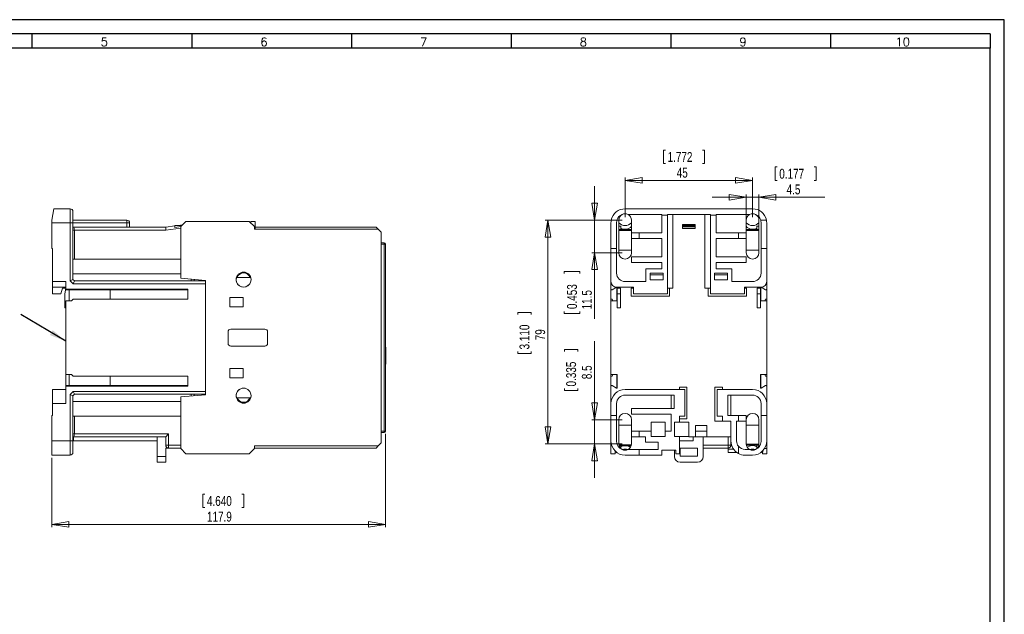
# Model space of a CAD drawing. Header units: millimetres. Extents: x 0 to 594, y 0 to 420.
# Tile 10 of 10: x 246 to 594, y 210 to 420. Entities that reach past the tile are written whole.
import ezdxf

# ---------------------------------------------------------------- set-up
doc = ezdxf.new("R2010")
doc.units = ezdxf.units.MM
doc.layers.add('FORMATO', color=7, linetype='Continuous')
doc.styles.add('SLDTEXTSTYLE0', font='ROMANS')
doc.styles.add('SLDTEXTSTYLE3', font='TXT', dxfattribs={"width": 0.75})
doc.dimstyles.new('SLDDIMSTYLE0', dxfattribs={"dimtxt": 3.5, "dimasz": 6, "dimexe": 0, "dimexo": 0.0625, "dimgap": 0.875, "dimtad": 1, "dimdec": 1, "dimrnd": 1e-09, "dimzin": 12, "dimdsep": 46, "dimtxsty": 'SLDTEXTSTYLE3', "dimblk1": 'CLOSED', "dimblk2": 'CLOSED', "dimsah": 1, "dimcen": 0.09, "dimadec": 0, "dimazin": 3, "dimtfac": 1, "dimtdec": 1, "dimtofl": 0, "dimtmove": 0, "dimatfit": 3, "dimldrblk": 'CLOSED', "dimfxl": 0, "dimfrac": 2, "dimtolj": 1, "dimtzin": 12, "dimarcsym": 0})
doc.dimstyles.new('SLDDIMSTYLE1', dxfattribs={"dimtxt": 0, "dimasz": 6, "dimexe": 0, "dimexo": 0.0625, "dimgap": 0, "dimtad": 0, "dimtih": 1, "dimtoh": 1, "dimdec": 0, "dimrnd": 1e-09, "dimzin": 0, "dimdsep": 46, "dimtxsty": 'Standard', "dimsah": 1, "dimcen": 0.09, "dimadec": 0, "dimazin": 0, "dimtfac": 6, "dimtdec": 0, "dimtofl": 0, "dimtmove": 0, "dimatfit": 3, "dimfxl": 0, "dimfrac": 2, "dimtolj": 1, "dimtzin": 0, "dimarcsym": 0})
doc.dimstyles.new('SLDDIMSTYLE3', dxfattribs={"dimtxt": 3.5, "dimasz": 6, "dimexe": 0, "dimexo": 0.0625, "dimgap": 0.875, "dimtad": 1, "dimdec": 1, "dimrnd": 1e-09, "dimzin": 12, "dimdsep": 46, "dimtxsty": 'SLDTEXTSTYLE3', "dimblk1": 'CLOSED', "dimblk2": 'CLOSED', "dimsah": 1, "dimcen": 0.09, "dimadec": 0, "dimazin": 3, "dimtfac": 1, "dimtdec": 1, "dimtmove": 0, "dimatfit": 0, "dimldrblk": 'CLOSED', "dimfxl": 0, "dimfrac": 2, "dimtolj": 1, "dimtzin": 12, "dimarcsym": 0})

# ---------------------------------------------------------------- blocks, each defined once
blk = doc.blocks.new('_CLOSED')
at = {"color": 0, "linetype": 'ByBlock', "lineweight": -2}
for p, q in [((-1, 0.166667), (0, 0)), ((-1, 0.166667), (-1, -0.166667)), ((0, 0), (-1, -0.166667)), ((0, 0), (-1, 0))]:
    blk.add_line(p, q, dxfattribs=at)
blk = doc.blocks.new('_D_1')
at = {"color": 7, "linetype": 'Continuous', "lineweight": 0}
for p, q in [((375.43, 273.72), (375.43, 240.72)), ((257.58, 265.22), (257.58, 240.72)), ((310.97, 252.4), (310.97, 247.68)), ((310.97, 252.4), (311.68, 252.4)), ((325.44, 252.4), (324.73, 252.4)), ((325.44, 252.4), (325.44, 247.68)), ((310.97, 247.68), (311.68, 247.68)), ((325.44, 247.68), (324.73, 247.68)), ((375.43, 241.72), (257.58, 241.72))]:
    blk.add_line(p, q, dxfattribs=at)
at = {"color": 7, "linetype": 'Continuous', "lineweight": 0, "xscale": 6, "yscale": 6, "rotation": 180.0000000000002}
blk.add_blockref('_CLOSED', (257.58, 241.72, 5.88), dxfattribs=at)
at = {"color": 7, "linetype": 'Continuous', "lineweight": 0, "xscale": 6, "yscale": 6}
blk.add_blockref('_CLOSED', (375.43, 241.72, 5.88), dxfattribs=at)
at = {"color": 7, "linetype": 'Continuous', "lineweight": 0, "char_height": 3.5, "attachment_point": 1, "style": 'SLDTEXTSTYLE3'}
for s, insert in [('4.640', (312.39, 251.78)), ('117.9', (312.39, 246.23))]:
    blk.add_mtext(s, dxfattribs=dict(at, insert=insert))
blk = doc.blocks.new('_D_3')
at = {"color": 7, "linetype": 'Continuous', "lineweight": 0}
for p, q in [((473.65, 373.9), (473.65, 369.18)), ((473.65, 373.9), (474.36, 373.9)), ((488.12, 373.9), (487.41, 373.9)), ((488.12, 373.9), (488.12, 369.18)), ((473.65, 369.18), (474.36, 369.18)), ((488.12, 369.18), (487.41, 369.18)), ((460.09, 350.22), (460.09, 364.22)), ((505.09, 363.22), (460.09, 363.22)), ((505.09, 350.22), (505.09, 364.22))]:
    blk.add_line(p, q, dxfattribs=at)
at = {"color": 7, "linetype": 'Continuous', "lineweight": 0, "xscale": 6, "yscale": 6, "rotation": 180.0000000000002}
blk.add_blockref('_CLOSED', (460.09, 363.22, 18.55), dxfattribs=at)
at = {"color": 7, "linetype": 'Continuous', "lineweight": 0, "xscale": 6, "yscale": 6}
blk.add_blockref('_CLOSED', (505.09, 363.22, 18.55), dxfattribs=at)
at = {"color": 7, "linetype": 'Continuous', "lineweight": 0, "char_height": 3.5, "attachment_point": 1, "style": 'SLDTEXTSTYLE3'}
for s, insert in [('1.772', (475.07, 373.28)), ('45', (478.3, 367.73))]:
    blk.add_mtext(s, dxfattribs=dict(at, insert=insert))
blk = doc.blocks.new('_D_4')
at = {"color": 7, "linetype": 'Continuous', "lineweight": 0}
for p, q in [((459.09, 349.22), (431.84, 349.22)), ((432.84, 349.22), (432.84, 270.22)), ((422.16, 316.6), (426.87, 316.6)), ((422.16, 316.6), (422.16, 315.89)), ((426.87, 316.6), (426.87, 315.89)), ((422.16, 302.12), (422.16, 302.83)), ((426.87, 302.12), (426.87, 302.83)), ((422.16, 302.12), (426.87, 302.12)), ((459.09, 270.22), (431.84, 270.22))]:
    blk.add_line(p, q, dxfattribs=at)
at = {"color": 7, "linetype": 'Continuous', "lineweight": 0, "xscale": 6, "yscale": 6}
for p, rotation in [((432.84, 349.22, 18.55), 90.0000000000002), ((432.84, 270.22, 18.55), 270.0000000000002)]:
    blk.add_blockref('_CLOSED', p, dxfattribs=dict(at, rotation=rotation))
at = {"color": 7, "linetype": 'Continuous', "lineweight": 0, "char_height": 3.5, "attachment_point": 1, "rotation": 90, "style": 'SLDTEXTSTYLE3'}
for s, insert in [('3.110', (422.78, 303.54)), ('79', (428.33, 306.77))]:
    blk.add_mtext(s, dxfattribs=dict(at, insert=insert))
blk = doc.blocks.new('_D_5')
at = {"color": 7, "linetype": 'Continuous', "lineweight": 0}
for p, q in [((449.32, 278.72), (449.32, 306.51)), ((438.63, 303.5), (443.35, 303.5)), ((438.63, 303.5), (438.63, 302.79)), ((443.35, 303.5), (443.35, 302.79)), ((438.63, 289.03), (438.63, 289.74)), ((438.63, 289.03), (443.35, 289.03)), ((443.35, 289.03), (443.35, 289.74)), ((459.09, 278.72), (448.32, 278.72)), ((449.32, 278.72), (449.32, 270.22)), ((459.09, 270.22), (448.32, 270.22)), ((449.32, 270.22), (449.32, 258.22))]:
    blk.add_line(p, q, dxfattribs=at)
at = {"color": 7, "linetype": 'Continuous', "lineweight": 0, "xscale": 6, "yscale": 6}
for p, rotation in [((449.32, 278.72, 18.55), 270.0000000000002), ((449.32, 270.22, 18.55), 90.00000000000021)]:
    blk.add_blockref('_CLOSED', p, dxfattribs=dict(at, rotation=rotation))
at = {"color": 7, "linetype": 'Continuous', "lineweight": 0, "char_height": 3.5, "attachment_point": 1, "rotation": 90, "style": 'SLDTEXTSTYLE3'}
for s, insert in [('0.335', (439.26, 290.45)), ('8.5', (444.81, 293.03))]:
    blk.add_mtext(s, dxfattribs=dict(at, insert=insert))
blk = doc.blocks.new('_D_6')
at = {"color": 7, "linetype": 'Continuous', "lineweight": 0}
for p, q in [((513.1, 367.98), (513.1, 363.26)), ((513.1, 367.98), (513.81, 367.98)), ((527.58, 367.98), (526.87, 367.98)), ((527.58, 367.98), (527.58, 363.26)), ((513.1, 363.26), (513.81, 363.26)), ((527.58, 363.26), (526.87, 363.26)), ((502.84, 343.72), (502.84, 358.29)), ((507.34, 350.22), (507.34, 358.29)), ((502.84, 357.29), (490.84, 357.29)), ((507.34, 357.29), (502.84, 357.29)), ((507.34, 357.29), (530.59, 357.29))]:
    blk.add_line(p, q, dxfattribs=at)
at = {"color": 7, "linetype": 'Continuous', "lineweight": 0, "xscale": 6, "yscale": 6}
blk.add_blockref('_CLOSED', (502.84, 357.29, 18.55), dxfattribs=at)
at = {"color": 7, "linetype": 'Continuous', "lineweight": 0, "xscale": 6, "yscale": 6, "rotation": 180.0000000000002}
blk.add_blockref('_CLOSED', (507.34, 357.29, 18.55), dxfattribs=at)
at = {"color": 7, "linetype": 'Continuous', "lineweight": 0, "char_height": 3.5, "attachment_point": 1, "style": 'SLDTEXTSTYLE3'}
for s, insert in [('0.177', (514.52, 367.35)), ('4.5', (517.11, 361.8))]:
    blk.add_mtext(s, dxfattribs=dict(at, insert=insert))
blk = doc.blocks.new('_D_7')
at = {"color": 7, "linetype": 'Continuous', "lineweight": 0}
for p, q in [((449.32, 349.22), (449.32, 361.22)), ((459.09, 349.22), (448.32, 349.22)), ((449.32, 349.22), (449.32, 337.72)), ((459.09, 337.72), (448.32, 337.72)), ((449.32, 337.72), (449.32, 314.38)), ((438.53, 330.33), (438.53, 331.04)), ((438.53, 331.04), (444.08, 331.04)), ((444.08, 331.04), (444.08, 330.33)), ((438.53, 316.92), (438.53, 316.2)), ((444.08, 316.2), (444.08, 316.92)), ((438.53, 316.2), (444.08, 316.2))]:
    blk.add_line(p, q, dxfattribs=at)
at = {"color": 7, "linetype": 'Continuous', "lineweight": 0, "xscale": 6, "yscale": 6}
for p, rotation in [((449.32, 349.22, 18.55), 270.0000000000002), ((449.32, 337.72, 18.55), 90.00000000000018)]:
    blk.add_blockref('_CLOSED', p, dxfattribs=dict(at, rotation=rotation))
at = {"color": 7, "linetype": 'Continuous', "lineweight": 0, "char_height": 3.5, "attachment_point": 1, "rotation": 90, "style": 'SLDTEXTSTYLE3'}
for s, insert in [('0.453', (439.57, 317.8, 18.55)), ('11.5', (444.81, 317.68, 18.55))]:
    blk.add_mtext(s, dxfattribs=dict(at, insert=insert))

msp = doc.modelspace()

# ---------------------------------------------------------------- linework, layer by layer
at = {"color": 7, "linetype": 'Continuous', "lineweight": 15}
for p, q in [((257.585, 349.215), (258.29, 353.215)), ((258.29, 353.215), (264.085, 353.215)), ((264.085, 348.215), (264.085, 353.215)), ((265.085, 352.215), (265.085, 348.215)), ((460.09, 353.215), (505.09, 353.215)), ((257.585, 348.215), (257.585, 349.215)), ((264.085, 348.215), (257.585, 348.215)), ((257.585, 348.215), (257.585, 339.215)), ((265.085, 348.215), (264.085, 348.215)), ((264.085, 327.801), (264.085, 348.215)), ((265.085, 349.215), (284.085, 349.215)), ((265.085, 348.215), (265.085, 328.215)), ((284.085, 348.215), (265.085, 348.215)), ((284.085, 349.215), (284.085, 348.215)), ((285.085, 348.215), (284.085, 348.215)), ((285.085, 348.215), (285.085, 346.715)), ((304.935, 348.715), (303.135, 346.915)), ((327.335, 348.715), (304.935, 348.715)), ((329.135, 346.915), (327.335, 348.715)), ((327.554, 348.496), (327.735, 348.496)), ((327.581, 348.469), (327.735, 348.496)), ((327.735, 348.315), (327.735, 348.496)), ((327.835, 348.215), (327.835, 348.715)), ((329.435, 348.715), (327.835, 348.715)), ((329.435, 345.965), (329.435, 348.715)), ((455.09, 348.715), (455.115, 348.715)), ((455.09, 339.215), (455.09, 348.215)), ((455.191, 349.215), (457.204, 349.215)), ((457.09, 339.215), (457.09, 348.398)), ((457.84, 337.715), (457.84, 349.215)), ((472.99, 351.215), (461.121, 351.215)), ((462.34, 349.215), (462.34, 344.715)), ((472.99, 350.917), (472.99, 351.215)), ((474.99, 350.917), (472.99, 350.917)), ((472.99, 344.715), (472.99, 350.917)), ((490.19, 351.215), (474.99, 351.215)), ((474.99, 351.215), (474.99, 350.917)), ((474.99, 350.917), (474.99, 323.215)), ((476.99, 325.215), (476.99, 351.215)), ((488.19, 325.215), (488.19, 351.215)), ((490.19, 350.917), (490.19, 351.215)), ((492.19, 350.917), (490.19, 350.917)), ((490.19, 323.215), (490.19, 350.917)), ((504.06, 351.215), (492.19, 351.215)), ((492.19, 351.215), (492.19, 350.917)), ((492.19, 350.917), (492.19, 344.715)), ((502.84, 344.715), (502.84, 349.215)), ((507.34, 349.215), (507.34, 337.715)), ((507.977, 349.215), (509.989, 349.215)), ((508.09, 348.398), (508.09, 339.215)), ((510.065, 348.715), (510.09, 348.715)), ((510.09, 348.215), (510.09, 339.215)), ((265.085, 346.715), (265.171, 346.715)), ((265.585, 345.715), (265.085, 345.715)), ((265.171, 346.715), (297.835, 346.715)), ((265.585, 345.715), (265.585, 335.415)), ((297.903, 345.715), (265.585, 345.715)), ((297.835, 346.715), (301.085, 347.157)), ((297.903, 345.715), (297.835, 346.715)), ((301.085, 347.338), (301.085, 346.645)), ((303.557, 347.338), (301.085, 347.338)), ((303.145, 346.925), (301.085, 346.645)), ((302.411, 347.338), (303.058, 347.425)), ((303.738, 347.518), (303.058, 347.425)), ((303.135, 328.676), (303.135, 346.915)), ((329.135, 346.915), (329.135, 345.965)), ((372.885, 345.965), (329.135, 345.965)), ((329.435, 346.715), (372.135, 346.715)), ((372.135, 346.715), (372.885, 345.965)), ((373.935, 344.915), (372.885, 345.965)), ((373.935, 270.515), (373.935, 344.915)), ((457.84, 347.134), (458.59, 347.134)), ((462.34, 345.897), (457.84, 345.897)), ((458.59, 345.897), (458.59, 347.134)), ((465.09, 344.715), (462.34, 344.715)), ((462.34, 342.715), (462.34, 344.715)), ((465.09, 342.715), (465.09, 344.715)), ((465.09, 344.715), (472.99, 344.715)), ((484.84, 347.715), (480.34, 347.715)), ((480.34, 347.715), (480.34, 346.215)), ((480.34, 347.338), (484.84, 347.338)), ((484.84, 347.157), (480.34, 347.157)), ((480.34, 346.215), (484.84, 346.215)), ((484.84, 346.215), (484.84, 347.715)), ((492.19, 344.715), (500.09, 344.715)), ((500.09, 342.715), (500.09, 344.715)), ((502.84, 344.715), (500.09, 344.715)), ((507.34, 345.897), (502.84, 345.897)), ((502.84, 344.715), (502.84, 342.715)), ((506.59, 345.897), (506.59, 347.134)), ((507.34, 347.134), (506.59, 347.134)), ((373.935, 341.215), (374.935, 341.215)), ((374.935, 340.715), (374.935, 341.215)), ((462.34, 342.715), (465.09, 342.715)), ((462.34, 342.715), (462.34, 337.715)), ((472.99, 342.715), (465.09, 342.715)), ((472.99, 336.215), (472.99, 342.715)), ((492.19, 342.715), (492.19, 336.215)), ((500.09, 342.715), (492.19, 342.715)), ((500.09, 342.715), (502.84, 342.715)), ((502.84, 337.715), (502.84, 342.715)), ((257.885, 339.215), (257.585, 339.215)), ((257.885, 327.515), (257.885, 339.215)), ((373.935, 274.715), (373.935, 340.715)), ((374.935, 340.715), (373.935, 340.715)), ((374.935, 274.715), (374.935, 340.715)), ((374.935, 340.715), (375.435, 340.715)), ((375.435, 340.715), (375.435, 274.715)), ((457.09, 339.215), (455.09, 339.215)), ((455.09, 339.215), (455.09, 327.515)), ((457.09, 339.215), (457.09, 330.515)), ((510.09, 339.215), (508.09, 339.215)), ((508.09, 330.515), (508.09, 339.215)), ((510.09, 327.515), (510.09, 339.215)), ((265.085, 335.415), (303.135, 335.415)), ((462.34, 334.215), (462.34, 336.215)), ((462.34, 336.215), (472.99, 336.215)), ((472.99, 334.215), (462.34, 334.215)), ((472.99, 332.015), (472.99, 334.215)), ((492.19, 336.215), (502.84, 336.215)), ((502.84, 334.215), (492.19, 334.215)), ((492.19, 334.215), (492.19, 332.015)), ((502.84, 336.215), (502.84, 334.215)), ((467.39, 327.515), (467.39, 332.015)), ((467.39, 332.015), (472.99, 332.015)), ((468.89, 330.515), (473.49, 330.515)), ((468.89, 330.515), (468.89, 328.138)), ((473.49, 330.515), (473.49, 328.138)), ((496.29, 330.515), (491.69, 330.515)), ((491.69, 330.515), (491.69, 328.138)), ((492.19, 332.015), (497.79, 332.015)), ((496.29, 330.515), (496.29, 328.138)), ((497.79, 332.015), (497.79, 327.515)), ((257.885, 327.515), (262.585, 327.515)), ((257.885, 325.515), (257.885, 327.515)), ((262.585, 324.88), (262.585, 327.515)), ((264.085, 327.801), (265.085, 328.215)), ((265.171, 326.715), (264.085, 327.801)), ((265.085, 328.215), (265.585, 327.715)), ((265.585, 327.715), (265.171, 326.715)), ((265.585, 327.715), (311.835, 327.715)), ((311.835, 327.915), (303.135, 328.676)), ((306.835, 327.715), (306.835, 328.353)), ((311.835, 287.515), (311.835, 327.915)), ((322.81, 328.961), (327.86, 328.961)), ((455.09, 327.515), (455.09, 324.88)), ((460.09, 327.515), (467.39, 327.515)), ((468.89, 329.9), (473.49, 329.9)), ((468.89, 328.138), (473.49, 328.138)), ((496.29, 329.9), (491.69, 329.9)), ((496.29, 328.138), (491.69, 328.138)), ((497.79, 327.515), (505.09, 327.515)), ((510.09, 324.88), (510.09, 327.515)), ((262.585, 325.515), (257.885, 325.515)), ((257.885, 325.515), (257.885, 323.215)), ((260.849, 323.215), (261.385, 325.215)), ((262.585, 325.215), (261.385, 325.215)), ((262.185, 323.215), (262.585, 325.215)), ((262.585, 324.88), (305.585, 324.88)), ((262.585, 324.58), (262.585, 324.88)), ((262.585, 324.58), (305.585, 324.58)), ((263.785, 324.58), (263.785, 320.715)), ((311.835, 326.715), (265.171, 326.715)), ((278.185, 321.315), (278.185, 324.58)), ((305.585, 321.315), (305.585, 324.88)), ((311.835, 326.715), (311.835, 288.715)), ((455.09, 324.88), (455.09, 321.315)), ((457.09, 325.515), (455.54, 324.62)), ((462.99, 325.515), (457.09, 325.515)), ((457.185, 320.715), (457.185, 325.515)), ((457.29, 325.215), (457.29, 325.515)), ((457.29, 325.215), (458.49, 325.215)), ((457.29, 325.215), (457.29, 323.215)), ((458.49, 323.215), (458.49, 325.215)), ((462.19, 322.415), (462.19, 325.215)), ((462.19, 325.215), (462.99, 325.215)), ((462.99, 323.215), (462.99, 325.515)), ((474.99, 325.215), (476.99, 325.215)), ((475.79, 325.215), (475.79, 322.415)), ((488.19, 325.215), (490.19, 325.215)), ((489.39, 322.415), (489.39, 325.215)), ((502.19, 325.515), (502.19, 323.215)), ((508.09, 325.515), (502.19, 325.515)), ((502.19, 325.215), (502.99, 325.215)), ((502.99, 325.215), (502.99, 322.415)), ((507.89, 325.215), (506.69, 325.215)), ((506.69, 325.215), (506.69, 323.215)), ((507.89, 325.515), (507.89, 325.215)), ((507.89, 323.215), (507.89, 325.215)), ((508.028, 325.515), (508.028, 320.715)), ((509.64, 324.62), (508.09, 325.515)), ((510.09, 321.315), (510.09, 324.88)), ((257.885, 323.215), (260.849, 323.215)), ((262.185, 318.215), (262.185, 323.215)), ((264.585, 320.715), (262.585, 320.715)), ((262.585, 294.715), (262.585, 320.715)), ((265.185, 321.315), (264.585, 320.715)), ((265.185, 321.315), (305.585, 321.315)), ((325.185, 321.865), (320.485, 321.865)), ((320.485, 321.865), (320.485, 318.565)), ((325.185, 318.565), (325.185, 321.865)), ((455.09, 321.315), (455.49, 321.315)), ((455.09, 320.715), (455.09, 321.315)), ((455.09, 320.715), (457.29, 320.715)), ((455.09, 320.715), (455.09, 294.715)), ((455.49, 321.315), (455.79, 320.715)), ((457.29, 323.215), (458.49, 323.215)), ((457.29, 323.215), (457.29, 318.215)), ((458.49, 318.215), (458.49, 323.215)), ((475.79, 322.415), (462.19, 322.415)), ((462.99, 323.215), (474.99, 323.215)), ((502.99, 322.415), (489.39, 322.415)), ((502.19, 323.215), (490.19, 323.215)), ((507.89, 323.215), (506.69, 323.215)), ((506.69, 323.215), (506.69, 318.215)), ((507.89, 318.215), (507.89, 323.215)), ((507.89, 320.715), (510.09, 320.715)), ((509.39, 320.715), (509.69, 321.315)), ((509.69, 321.315), (510.09, 321.315)), ((510.09, 321.315), (510.09, 320.715)), ((510.09, 294.715), (510.09, 320.715)), ((262.585, 318.215), (262.185, 318.215)), ((320.485, 318.565), (325.185, 318.565)), ((457.29, 318.215), (458.49, 318.215)), ((507.89, 318.215), (506.69, 318.215)), ((319.835, 305.715), (319.835, 309.715)), ((320.835, 310.715), (332.835, 310.715)), ((333.835, 309.715), (333.835, 305.715)), ((332.835, 304.715), (320.835, 304.715)), ((375.455, 305.315), (375.435, 305.315)), ((375.535, 304.315), (375.435, 304.315)), ((375.455, 305.315), (375.455, 304.315)), ((375.535, 304.315), (375.535, 299.649)), ((375.535, 299.649), (375.435, 299.649)), ((375.535, 299.649), (375.535, 298.982)), ((325.185, 296.865), (320.485, 296.865)), ((320.485, 296.865), (320.485, 293.565)), ((325.185, 293.565), (325.185, 296.865)), ((375.535, 298.982), (375.435, 298.982)), ((375.535, 298.315), (375.435, 298.315)), ((375.455, 297.315), (375.435, 297.315)), ((375.455, 298.315), (375.455, 297.315)), ((375.535, 298.982), (375.535, 298.315)), ((264.585, 294.715), (262.585, 294.715)), ((262.585, 294.715), (262.585, 290.85)), ((263.785, 294.715), (263.785, 290.85)), ((264.585, 294.715), (265.185, 294.115)), ((265.185, 294.115), (305.585, 294.115)), ((278.185, 290.85), (278.185, 294.115)), ((305.585, 290.55), (305.585, 294.115)), ((320.485, 293.565), (325.185, 293.565)), ((457.29, 294.715), (455.09, 294.715)), ((455.09, 294.115), (455.09, 294.715)), ((455.49, 294.115), (455.09, 294.115)), ((455.09, 294.115), (455.09, 290.55)), ((455.79, 294.715), (455.49, 294.115)), ((457.185, 289.915), (457.185, 294.715)), ((457.29, 289.915), (457.29, 294.715)), ((510.09, 294.715), (507.89, 294.715)), ((507.89, 294.715), (507.89, 289.915)), ((508.028, 294.715), (508.028, 289.915)), ((509.69, 294.115), (509.39, 294.715)), ((510.09, 294.115), (509.69, 294.115)), ((510.09, 294.715), (510.09, 294.115)), ((510.09, 290.55), (510.09, 294.115)), ((257.885, 289.415), (262.585, 289.415)), ((257.885, 284.415), (257.885, 289.415)), ((305.585, 290.85), (262.585, 290.85)), ((262.585, 290.55), (262.585, 290.85)), ((305.585, 290.55), (262.585, 290.55)), ((262.585, 284.415), (262.585, 290.55)), ((264.085, 287.629), (265.171, 288.715)), ((265.171, 288.715), (311.835, 288.715)), ((265.171, 288.715), (265.585, 287.715)), ((455.09, 290.55), (455.09, 284.415)), ((455.54, 290.81), (457.09, 289.915)), ((457.09, 289.915), (457.29, 289.915)), ((460.09, 289.415), (481.14, 289.415)), ((479.29, 290.165), (481.89, 290.165)), ((479.29, 289.415), (479.29, 290.165)), ((481.14, 289.415), (481.14, 279.965)), ((481.89, 290.165), (481.89, 279.015)), ((491.79, 290.215), (494.49, 290.215)), ((491.79, 278.215), (491.79, 290.215)), ((492.64, 289.415), (492.64, 279.965)), ((492.64, 289.415), (505.09, 289.415)), ((494.49, 290.215), (494.49, 289.415)), ((507.89, 289.915), (508.09, 289.915)), ((508.09, 289.915), (509.64, 290.81)), ((510.09, 284.415), (510.09, 290.55)), ((264.085, 271.215), (264.085, 287.629)), ((265.085, 287.215), (264.085, 287.629)), ((265.585, 287.715), (265.085, 287.215)), ((265.085, 287.215), (265.085, 271.215)), ((311.835, 287.715), (265.585, 287.715)), ((303.135, 286.754), (311.835, 287.515)), ((303.135, 268.515), (303.135, 286.754)), ((306.835, 287.078), (306.835, 287.715)), ((322.812, 286.464), (327.858, 286.464)), ((477.39, 287.415), (460.09, 287.415)), ((476.39, 287.415), (476.39, 282.715)), ((477.39, 282.715), (477.39, 287.415)), ((505.09, 287.415), (496.39, 287.415)), ((496.39, 287.415), (496.39, 280.215)), ((497.39, 287.415), (497.39, 280.215)), ((257.885, 280.215), (257.885, 284.415)), ((262.585, 284.415), (257.885, 284.415)), ((455.09, 284.415), (455.09, 280.215)), ((457.09, 284.415), (457.09, 280.215)), ((462.34, 280.715), (462.34, 282.715)), ((462.34, 282.715), (477.39, 282.715)), ((508.09, 280.215), (508.09, 284.415)), ((510.09, 280.215), (510.09, 284.415)), ((257.585, 280.215), (257.585, 271.215)), ((257.585, 280.215), (257.885, 280.215)), ((265.085, 280.015), (303.135, 280.015)), ((265.585, 280.015), (265.585, 273.715)), ((457.09, 280.215), (455.09, 280.215)), ((455.09, 271.215), (455.09, 280.215)), ((457.09, 271.033), (457.09, 280.215)), ((457.84, 278.715), (457.84, 270.215)), ((476.39, 280.715), (462.34, 280.715)), ((462.34, 274.715), (462.34, 278.715)), ((476.39, 274.715), (476.39, 280.715)), ((479.29, 279.965), (481.14, 279.965)), ((479.29, 279.965), (479.29, 277.815)), ((481.89, 279.015), (479.29, 279.015)), ((494.49, 278.215), (491.79, 278.215)), ((494.49, 279.965), (492.64, 279.965)), ((494.49, 278.215), (494.49, 279.965)), ((497.44, 278.215), (494.49, 278.215)), ((496.39, 280.215), (500.09, 280.215)), ((497.44, 271.215), (497.44, 278.215)), ((499.44, 278.215), (499.44, 271.215)), ((500.09, 278.215), (499.44, 278.215)), ((500.09, 278.215), (500.09, 280.215)), ((502.84, 280.215), (500.09, 280.215)), ((500.09, 278.215), (502.84, 278.215)), ((502.84, 280.215), (502.84, 278.215)), ((502.84, 278.215), (502.84, 270.215)), ((507.34, 270.215), (507.34, 278.715)), ((508.09, 280.215), (508.09, 271.033)), ((510.09, 280.215), (508.09, 280.215)), ((510.09, 280.215), (510.09, 271.215)), ((373.935, 274.715), (374.935, 274.715)), ((374.935, 274.715), (375.435, 274.715)), ((374.935, 274.215), (374.935, 274.715)), ((465.09, 274.715), (462.34, 274.715)), ((462.34, 272.715), (462.34, 274.715)), ((465.09, 272.715), (465.09, 274.715)), ((465.09, 274.715), (469.24, 274.715)), ((474.24, 277.815), (469.24, 277.815)), ((469.24, 277.815), (469.24, 274.715)), ((469.24, 272.815), (469.24, 274.715)), ((474.24, 277.815), (474.24, 274.715)), ((474.24, 272.815), (474.24, 274.715)), ((474.24, 274.715), (476.39, 274.715)), ((477.54, 277.815), (479.29, 277.815)), ((477.54, 272.815), (477.54, 277.815)), ((482.54, 277.815), (479.29, 277.815)), ((482.54, 277.815), (482.54, 272.715)), ((488.89, 276.715), (484.89, 276.715)), ((484.89, 276.715), (484.89, 274.715)), ((488.89, 274.715), (484.89, 274.715)), ((484.89, 274.715), (484.89, 272.715)), ((488.89, 276.715), (488.89, 274.715)), ((488.89, 274.715), (488.89, 272.715)), ((265.171, 272.715), (265.085, 272.715)), ((297.835, 272.715), (265.171, 272.715)), ((265.285, 271.215), (265.285, 272.715)), ((265.585, 273.715), (298.835, 273.715)), ((294.835, 272.715), (294.835, 265.715)), ((297.835, 272.715), (298.835, 273.715)), ((297.835, 269.715), (297.835, 272.715)), ((298.835, 273.715), (298.835, 269.715)), ((374.935, 274.215), (373.935, 274.215)), ((462.34, 272.715), (465.09, 272.715)), ((462.34, 270.215), (462.34, 272.715)), ((467.24, 272.715), (465.09, 272.715)), ((467.24, 270.815), (467.24, 272.715)), ((474.24, 272.815), (469.24, 272.815)), ((479.29, 272.815), (477.54, 272.815)), ((479.29, 272.815), (479.29, 266.715)), ((482.54, 272.815), (479.29, 272.815)), ((482.54, 272.715), (484.89, 272.715)), ((484.09, 271.215), (484.09, 272.715)), ((488.89, 272.715), (484.89, 272.715)), ((487.69, 272.715), (487.69, 265.715)), ((488.89, 272.715), (497.44, 272.715)), ((496.44, 269.715), (496.44, 272.715)), ((257.585, 271.215), (264.085, 271.215)), ((257.585, 266.215), (257.585, 271.215)), ((264.085, 271.215), (265.085, 271.215)), ((264.085, 266.215), (264.085, 271.215)), ((265.085, 271.215), (265.085, 267.215)), ((265.085, 271.215), (265.285, 271.215)), ((294.835, 271.215), (265.285, 271.215)), ((298.835, 269.715), (297.835, 269.715)), ((297.835, 268.715), (297.835, 265.715)), ((298.835, 268.715), (297.835, 268.715)), ((298.835, 269.715), (298.835, 268.715)), ((303.135, 268.715), (298.835, 268.715)), ((303.135, 268.515), (304.935, 266.715)), ((327.335, 266.715), (329.135, 268.515)), ((329.135, 269.465), (372.885, 269.465)), ((329.135, 269.465), (329.135, 268.515)), ((329.135, 268.715), (372.135, 268.715)), ((372.885, 269.465), (372.135, 268.715)), ((372.885, 269.465), (373.935, 270.515)), ((455.09, 269.465), (455.09, 271.215)), ((455.407, 269.465), (455.09, 269.465)), ((455.09, 269.465), (455.09, 266.715)), ((457.958, 269.497), (462.223, 269.497)), ((458.59, 268.538), (458.59, 269.497)), ((465.09, 268.215), (461.121, 268.215)), ((465.09, 266.215), (465.09, 268.215)), ((465.09, 268.215), (471.79, 268.215)), ((471.79, 270.815), (467.24, 270.815)), ((471.79, 268.215), (471.79, 270.815)), ((477.99, 267.915), (473.09, 267.915)), ((473.09, 267.915), (473.09, 266.215)), ((477.49, 267.915), (477.49, 265.715)), ((477.99, 266.715), (477.99, 267.915)), ((479.29, 271.215), (484.09, 271.215)), ((479.49, 268.715), (479.49, 265.815)), ((479.49, 268.715), (485.69, 268.715)), ((485.69, 268.715), (485.69, 265.815)), ((487.69, 269.715), (496.44, 269.715)), ((496.44, 268.715), (487.69, 268.715)), ((496.44, 268.715), (496.44, 269.715)), ((497.44, 269.715), (496.44, 269.715)), ((496.44, 268.715), (496.44, 268.367)), ((498.09, 268.367), (496.44, 268.367)), ((496.44, 268.367), (496.44, 267.096)), ((497.44, 271.215), (497.44, 269.715)), ((497.44, 270.073), (497.573, 270.073)), ((497.65, 269.781), (497.44, 269.781)), ((498.09, 268.367), (498.09, 268.75)), ((498.09, 268.367), (498.331, 268.367)), ((500.09, 266.802), (500.09, 269.35)), ((504.06, 268.215), (502.44, 268.215)), ((502.845, 270.073), (507.336, 270.073)), ((507.298, 269.781), (502.883, 269.781)), ((506.59, 269.781), (506.59, 268.538)), ((508.59, 267.022), (508.822, 267.888)), ((509.299, 268.515), (510.09, 268.515)), ((510.09, 268.515), (510.09, 271.215)), ((510.09, 268.515), (510.09, 266.715)), ((264.085, 266.215), (257.585, 266.215)), ((294.835, 265.715), (297.835, 265.715)), ((294.835, 263.715), (294.835, 265.715)), ((297.835, 265.715), (297.835, 263.715)), ((304.935, 266.715), (327.335, 266.715)), ((327.735, 267.096), (327.719, 267.099)), ((327.735, 267.115), (327.735, 267.096)), ((456.59, 266.715), (455.09, 266.715)), ((456.59, 267.645), (456.59, 266.715)), ((456.94, 267.332), (456.94, 267.096)), ((456.94, 267.096), (457.256, 267.096)), ((465.09, 266.215), (460.09, 266.215)), ((465.09, 266.215), (473.09, 266.215)), ((477.99, 266.715), (479.29, 266.715)), ((479.49, 265.815), (485.69, 265.815)), ((496.44, 267.096), (499.606, 267.096)), ((505.09, 266.215), (502.44, 266.215)), ((507.925, 267.096), (508.24, 267.096)), ((508.24, 267.096), (508.24, 267.332)), ((508.59, 267.645), (508.59, 267.022)), ((508.59, 266.715), (508.59, 267.022)), ((510.09, 266.715), (508.59, 266.715)), ((297.835, 263.715), (294.835, 263.715)), ((485.69, 263.715), (479.49, 263.715))]:
    msp.add_line(p, q, dxfattribs=at)
at = {"color": 8, "linetype": 'Continuous', "lineweight": 15}
for p, q in [((284.085, 346.715), (284.085, 348.215)), ((303.135, 346.427), (297.903, 345.715)), ((462.34, 345.543), (457.84, 345.543)), ((480.34, 346.833), (484.84, 346.833)), ((507.34, 345.543), (502.84, 345.543)), ((457.84, 338.649), (462.34, 338.649)), ((507.34, 338.649), (502.84, 338.649)), ((265.085, 330.215), (303.135, 330.215)), ((307.835, 328.265), (307.835, 327.715)), ((265.085, 285.215), (303.135, 285.215)), ((307.835, 287.715), (307.835, 287.165)), ((457.84, 276.781), (462.34, 276.781)), ((507.34, 276.781), (502.84, 276.781)), ((265.085, 273.715), (265.585, 273.715)), ((298.835, 269.715), (303.135, 269.715)), ((457.864, 269.887), (462.316, 269.887))]:
    msp.add_line(p, q, dxfattribs=at)
at = {"color": 7, "linetype": 'Continuous', "lineweight": 15}
for centre in [(325.335, 328.215), (325.335, 287.215)]:
    msp.add_circle(centre, 2.65, dxfattribs=at)
for centre, radius, start, end in [((264.085, 352.215), 1, 0, 90), ((460.09, 348.215), 5, 90, 168.46304), ((460.09, 349.215), 2.25, 62.73396, 117.26604), ((505.09, 349.215), 2.25, 62.73396, 117.26604), ((505.09, 348.215), 5, 11.53696, 90), ((284.085, 348.215), 1, 0, 90), ((460.09, 348.215), 5, 168.46304, 180), ((460.09, 348.398), 3, 164.18975, 180), ((460.09, 348.398), 3, 110.09588, 164.18975), ((460.09, 349.215), 2.25, 117.26604, 180), ((460.09, 349.215), 2.25, 0, 62.73396), ((505.09, 349.215), 2.25, 117.26604, 180), ((505.09, 348.398), 3, 15.81025, 69.90412), ((505.09, 349.215), 2.25, 0, 62.73396), ((505.09, 348.398), 3, 0, 15.81025), ((505.09, 348.215), 5, 0, 11.53696), ((374.935, 340.715), 0.5, 0, 90), ((460.09, 337.715), 2.25, 180, 0), ((505.09, 337.715), 2.25, 180, 0), ((325.335, 328.215), 2.35, 18.5013, 161.4987), ((460.09, 330.515), 3, 180, 270), ((505.09, 330.515), 3, 270, 360), ((325.335, 328.215), 2.633, 163.54655, 16.45345), ((457.09, 327.515), 2, 180, 270), ((508.09, 327.515), 2, 270, 0), ((455.39, 324.88), 0.3, 180, 300), ((509.79, 324.88), 0.3, 240, 0), ((320.835, 309.715), 1, 90, 180), ((332.835, 309.715), 1, 0, 90), ((320.835, 305.715), 1, 180, 270), ((332.835, 305.715), 1, 270, 0), ((325.335, 287.215), 2.633, 343.41494, 196.58506), ((455.39, 290.55), 0.3, 60, 180), ((460.09, 284.415), 5, 90, 180), ((505.09, 284.415), 5, 0, 90), ((509.79, 290.55), 0.3, 0, 120), ((325.335, 287.215), 2.35, 198.65043, 341.34957), ((460.09, 284.415), 3, 90, 180), ((505.09, 284.415), 3, 0, 90), ((460.09, 278.715), 2.25, 0, 180), ((505.09, 278.715), 2.25, 0, 180), ((374.935, 274.715), 0.5, 270, 0), ((298.835, 269.715), 1, 180, 270), ((460.09, 271.215), 5, 180, 270), ((460.09, 271.033), 3, 180, 249.90412), ((460.09, 270.215), 2.25, 180, 242.73396), ((460.09, 270.215), 2.25, 242.73396, 297.26604), ((460.09, 270.215), 2.25, 297.26604, 0), ((496.44, 269.715), 1, 270, 0), ((502.44, 271.215), 5, 180, 241.9657), ((502.44, 271.215), 3, 180, 218.43321), ((502.44, 271.215), 3, 218.43321, 270), ((505.09, 270.215), 2.25, 180, 242.73396), ((505.09, 270.215), 2.25, 242.73396, 297.26604), ((505.09, 271.215), 5, 270, 0), ((505.09, 271.033), 3, 290.09588, 0), ((505.09, 270.215), 2.25, 297.26604, 0), ((264.085, 267.215), 1, 270, 0), ((479.49, 265.715), 2, 180, 270), ((485.69, 265.715), 2, 270, 0), ((502.44, 271.215), 5, 241.9657, 270)]:
    msp.add_arc(centre, radius, start, end, dxfattribs=at)
for centre, major_axis, ratio, start_param, end_param in [((460.09, 350.314), (0, 3.046), 0.9848078, 2.2935306, 3.9896547), ((505.09, 350.314), (0, 3.046), 0.9848078, 2.2935306, 3.9896547), ((265.171, 345.715), (0, 1), 0.4142136, 4.712389, 6.2831853), ((303.058, 346.416), (3.729, 0.546), 0.2651332, 1.3537103, 1.5319728), ((460.09, 349.027), (0, 3.019), 0.9936658, 2.6179939, 3.9896547), ((505.09, 349.027), (0, 3.019), 0.9936658, 2.2935306, 3.6651914), ((265.171, 273.715), (0, 1), 0.4142136, 3.1415927, 4.712389), ((460.09, 266.566), (0, 3.019), 0.9936658, 0.2429876, 0.5235988), ((460.09, 265.279), (0, -3.046), 0.9848078, 2.8224061, 3.4607792), ((460.09, 266.566), (0, 3.019), 0.9936658, 5.6170927, 6.0401977), ((505.09, 266.566), (0, 3.019), 0.9936658, 5.7595865, 6.949278), ((505.09, 265.279), (0, -3.046), 0.9848078, 2.8224061, 3.4607792)]:
    msp.add_ellipse(centre, major_axis=major_axis, ratio=ratio, start_param=start_param, end_param=end_param, dxfattribs=at)
at = {"layer": 'FORMATO'}
for p, q in [((594, 420), (0, 420)), ((594, 0), (594, 420)), ((589, 415), (25, 415)), ((250.6, 415), (250.6, 410)), ((307, 415), (307, 410)), ((363.4, 415), (363.4, 410)), ((419.8, 415), (419.8, 410)), ((476.2, 415), (476.2, 410)), ((532.6, 415), (532.6, 410)), ((589, 415), (589, 410)), ((589, 410), (25, 410)), ((589, 5), (589, 410))]:
    msp.add_line(p, q, dxfattribs=at)

# ---------------------------------------------------------------- texts
at = {"layer": 'FORMATO', "char_height": 3, "attachment_point": 2, "style": 'SLDTEXTSTYLE0'}
for s, insert in [('5', (276.134, 413.641)), ('6', (332.534, 413.641)), ('7', (388.934, 413.641)), ('8', (445.334, 413.641)), ('9', (501.734, 413.641)), ('10', (558.111, 413.641))]:
    msp.add_mtext(s, dxfattribs=dict(at, insert=insert))

# ---------------------------------------------------------------- dimensions: what is measured, and where the dimension line sits
at = {"color": 7, "linetype": 'Continuous', "lineweight": 0}
for base, p1, p2, dimstyle, picture, middle in [((460.09, 363.215), (505.09, 349.215), (460.09, 349.215), 'SLDDIMSTYLE0', '_D_3', (480.883, 363.215)), ((502.84, 357.291), (507.34, 349.215), (502.84, 342.715), 'SLDDIMSTYLE3', '_D_6', (520.34, 357.291)), ((257.585, 241.715217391), (375.435, 274.715217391), (257.585, 266.215217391), 'SLDDIMSTYLE0', '_D_1', (318.203478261, 241.715217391))]:
    dim = msp.add_linear_dim(base=base, p1=p1, p2=p2, dimstyle=dimstyle, dxfattribs=at)
    dim.commit()
    dim.dimension.update_dxf_attribs({"geometry": picture, "text_midpoint": middle, "dimtype": 160})
for base, p1, p2, dimstyle, picture, middle in [((449.319, 337.715), (460.09, 349.215), (460.09, 337.715), 'SLDDIMSTYLE3', '_D_7', (449.319, 323.623)), ((432.84, 270.215), (460.09, 349.215), (460.09, 270.215), 'SLDDIMSTYLE0', '_D_4', (432.84, 309.358)), ((449.319, 270.215), (460.09, 278.715), (460.09, 270.215), 'SLDDIMSTYLE3', '_D_5', (449.319, 296.263))]:
    dim = msp.add_linear_dim(base=base, p1=p1, p2=p2, angle=90, dimstyle=dimstyle, dxfattribs=at)
    dim.commit()
    dim.dimension.update_dxf_attribs({"geometry": picture, "text_midpoint": middle, "dimtype": 160})

# ---------------------------------------------------------------- leaders
msp.add_leader([(262.585, 306.43), (246.681, 315.864)], dimstyle='SLDDIMSTYLE1', dxfattribs=at)

doc.saveas('drawing.dxf')
